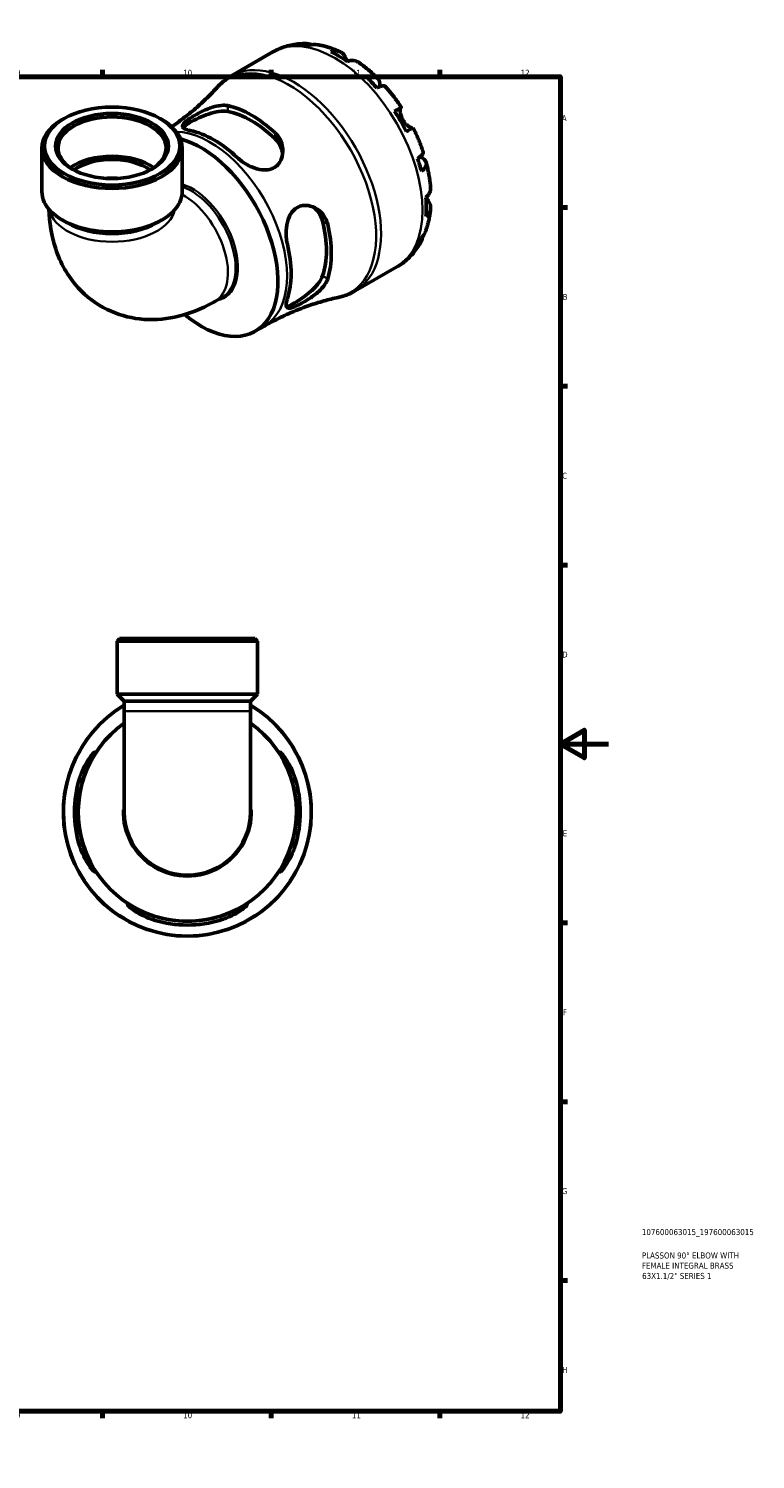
# Model space of a CAD drawing. Header units: millimetres. Extents: x 0 to 902, y 0 to 769.
# Tile 5 of 5: x 600 to 902, y 0 to 594. Entities that reach past the tile are written whole.
import ezdxf

# ---------------------------------------------------------------- set-up
doc = ezdxf.new("R2010")
doc.units = ezdxf.units.MM
for name, color, linetype, lineweight in [('Border (ISO)', 7, 'Continuous', 70), ('Title (ISO)', 7, 'Continuous', 50), ('Visible (ISO)', 7, 'Continuous', 50), ('Visible Narrow (ISO)', 7, 'Continuous', 35)]:
    doc.layers.add(name, color=color, linetype=linetype, lineweight=lineweight)
doc.styles.add('Note Text (ISO)', font='tahoma.ttf')

# ---------------------------------------------------------------- blocks, each defined once
blk = doc.blocks.new('Borders Default Border')
at = {"layer": 'Border (ISO)'}
for p, q in [((70.08, 574), (70.08, 576.9)), ((140.17, 574), (140.17, 576.9)), ((210.25, 574), (210.25, 576.9)), ((280.33, 574), (280.33, 576.9)), ((350.42, 574), (350.42, 576.9)), ((490.58, 574), (490.58, 576.9)), ((560.67, 574), (560.67, 576.9)), ((630.75, 574), (630.75, 576.9)), ((700.83, 574), (700.83, 576.9)), ((770.92, 574), (770.92, 576.9)), ((20, 519.75), (17.1, 519.75)), ((821, 519.75), (823.9, 519.75)), ((20, 445.5), (17.1, 445.5)), ((821, 445.5), (823.9, 445.5)), ((20, 371.25), (17.1, 371.25)), ((821, 371.25), (823.9, 371.25)), ((20, 222.75), (17.1, 222.75)), ((821, 222.75), (823.9, 222.75)), ((20, 148.5), (17.1, 148.5)), ((821, 148.5), (823.9, 148.5)), ((20, 74.25), (17.1, 74.25)), ((821, 74.25), (823.9, 74.25)), ((70.08, 20), (70.08, 17.1)), ((140.17, 20), (140.17, 17.1)), ((210.25, 20), (210.25, 17.1)), ((280.33, 20), (280.33, 17.1)), ((350.42, 20), (350.42, 17.1)), ((490.58, 20), (490.58, 17.1)), ((560.67, 20), (560.67, 17.1)), ((630.75, 20), (630.75, 17.1)), ((700.83, 20), (700.83, 17.1)), ((770.92, 20), (770.92, 17.1))]:
    blk.add_line(p, q, dxfattribs=at)
at = {"layer": 'Border (ISO)', "flags": 128}
for points in [[(420.5, 594), (420.5, 574), (414.73, 584), (426.27, 584), (420.5, 574)], [(20, 20), (20, 574), (821, 574), (821, 20), (20, 20)], [(0, 297), (20, 297), (10, 302.77), (10, 291.23), (20, 297)], [(841, 297), (821, 297), (831, 302.77), (831, 291.23), (821, 297)], [(420.5, 0), (420.5, 20), (414.73, 10), (426.27, 10), (420.5, 20)]]:
    blk.add_lwpolyline(points, dxfattribs=at)
at = {"layer": 'Border (ISO)', "color": 232, "true_color": 0xca0064, "char_height": 2.5, "attachment_point": 7, "style": 'Note Text (ISO)'}
for s, insert in [('1', (34.48, 574.4)), ('2', (104.37, 574.4)), ('3', (174.43, 574.35)), ('4', (244.42, 574.4)), ('5', (314.64, 574.35)), ('6', (384.66, 574.35)), ('7', (454.77, 574.4)), ('8', (524.81, 574.34)), ('9', (594.88, 574.35)), ('10', (664.29, 574.35)), ('11', (734.37, 574.4)), ('12', (804.46, 574.4)), ('A', (17.29, 555.62)), ('A', (821.59, 555.62)), ('B', (17.59, 481.38)), ('B', (821.89, 481.38)), ('C', (17.43, 407.08)), ('C', (821.73, 407.08)), ('D', (17.43, 332.88)), ('D', (821.73, 332.88)), ('E', (17.64, 258.63)), ('E', (821.94, 258.63)), ('F', (17.7, 184.38)), ('F', (822, 184.38)), ('G', (17.31, 110.08)), ('G', (821.61, 110.08)), ('H', (17.44, 35.88)), ('H', (821.74, 35.88)), ('1', (34.48, 17.1)), ('2', (104.37, 17.1)), ('3', (174.43, 17.05)), ('4', (244.42, 17.1)), ('5', (314.64, 17.05)), ('6', (384.66, 17.05)), ('7', (454.77, 17.1)), ('8', (524.81, 17.04)), ('9', (594.88, 17.05)), ('10', (664.29, 17.05)), ('11', (734.37, 17.1)), ('12', (804.46, 17.1))]:
    blk.add_mtext(s, dxfattribs=dict(at, insert=insert))
blk = doc.blocks.new('Title Blocks ISO')
at = {"layer": 'Title (ISO)', "color": 232, "true_color": 0xca0064, "style": 'Note Text (ISO)'}
for tag, p in [('PART_NUMBER_001', (33.84, 73.13)), ('DESCRIPTION_001', (33.84, 63.4)), ('DESCRIPTION_002', (33.84, 59.19)), ('DESCRIPTION_003', (33.95, 54.91))]:
    blk.add_attdef(tag, p, '', height=2.5, dxfattribs=at)

msp = doc.modelspace()

# ---------------------------------------------------------------- linework, layer by layer
at = {"layer": 'Visible (ISO)'}
for p, q in [((684.384, 574.395), (701.608, 584.314)), ((614.806, 556.662), (614.075, 556.238)), ((654.725, 556.662), (655.456, 556.238)), ((605.616, 526.371), (605.616, 544.414)), ((663.915, 526.371), (663.915, 544.414)), ((616.144, 513.347), (614.075, 514.547)), ((653.387, 513.347), (655.456, 514.547)), ((735.784, 485.137), (753.008, 495.056)), ((677.443, 480.696), (680.634, 482.534)), ((694.222, 468.334), (698.04, 470.533)), ((637.919, 340.741), (636.889, 339.711)), ((695.187, 339.711), (636.889, 339.711)), ((636.889, 317.641), (636.889, 339.711)), ((637.919, 340.741), (694.157, 340.741)), ((694.157, 340.741), (695.187, 339.711)), ((695.187, 317.641), (695.187, 339.711)), ((695.187, 317.641), (636.889, 317.641)), ((639.804, 314.726), (636.889, 317.641)), ((692.272, 314.726), (695.187, 317.641)), ((639.804, 314.726), (639.804, 310.581)), ((692.272, 314.726), (639.804, 314.726)), ((639.804, 310.581), (639.804, 268.741)), ((692.272, 314.726), (692.272, 310.581)), ((692.272, 268.741), (692.272, 310.581))]:
    msp.add_line(p, q, dxfattribs=at)
for radius, start, end in [(51.5, 120.624163, 59.375837), (45.32, 125.371005, 54.628995), (46.913, 162.81602, 197.18398), (45.334, 162.198005, 197.801995), (45.334, 342.198005, 17.801995), (46.913, 342.81602, 17.18398), (26.234, 180, 0), (45.334, 252.198005, 287.801995), (46.913, 252.81602, 287.18398)]:
    msp.add_arc((666.038, 268.741), radius, start, end, dxfattribs=at)
for centre, major_axis, ratio, start_param, end_param in [((729.023, 540.672), (-25.578, 44.417), 0.5780931, 5.8354042, 5.9494356), ((729.023, 540.672), (-25.578, 44.417), 0.5780931, 5.4049542, 5.5944875), ((729.023, 540.672), (-25.578, 44.417), 0.5780931, 5.0500061, 5.1640375), ((634.765, 544.414), (-22.422, 0), 0.5758617, 2.3829348, 7.0418432), ((692.654, 519.729), (23.411, -40.654), 0.5780931, 2.0582112, 2.6580452), ((692.654, 519.729), (21.987, -38.182), 0.5780931, 2.0381235, 2.6781329), ((729.023, 540.672), (-25.578, 44.417), 0.5780931, 4.619556, 4.8090893), ((634.765, 544.414), (-29.149, 0), 0.5758617, 5.5016397, 10.2063236), ((671.606, 507.608), (22.616, -39.274), 0.5780931, 5.288714, 8.9080644), ((677.063, 510.75), (-22.623, 39.286), 0.5780931, 5.1890174, 5.8104243), ((634.765, 528.088), (-22.422, 0), 0.5758617, 3.8259898, 5.5987882), ((634.765, 528.088), (-20.18, 0), 0.5758617, 3.8103685, 5.6144094), ((729.023, 540.672), (-25.578, 44.417), 0.5780931, 4.2646079, 4.3786393), ((634.765, 526.371), (-29.149, 0), 0.5758617, 0, 3.1415927), ((729.023, 540.672), (-25.578, 44.417), 0.5780931, 3.8341579, 4.0236912), ((634.765, 523.988), (26.234, 0), 0.5758617, 3.9231383, 5.5016397), ((692.654, 519.729), (21.987, -38.182), 0.5780931, 0.4673272, 1.1073366), ((692.654, 519.729), (23.411, -40.654), 0.5780931, 0.4874148, 1.0872489), ((729.023, 540.672), (25.578, -44.417), 0.5780931, 0.3376171, 0.4516485), ((677.063, 510.75), (-22.623, 39.286), 0.5780931, 3.6182211, 4.2396279)]:
    msp.add_ellipse(centre, major_axis=major_axis, ratio=ratio, start_param=start_param, end_param=end_param, dxfattribs=at)
for major_axis in [(28.119, 0), (23.453, 0)]:
    msp.add_ellipse((634.765, 545.256), major_axis=major_axis, ratio=0.5758617, dxfattribs=at)
for points, knots in [([(701.608, 584.314), (702.455, 584.802), (703.33, 585.24), (705.122, 586.012), (706.038, 586.346), (707.896, 586.907), (708.837, 587.134), (710.73, 587.485), (711.682, 587.609), (713.585, 587.759), (714.535, 587.786), (715.482, 587.767)], [5.49972085, 5.49972085, 5.49972085, 5.49972085, 5.56676099, 5.56676099, 5.63380113, 5.63380113, 5.70084126, 5.70084126, 5.7678814, 5.7678814, 5.83492154, 5.83492154, 5.83492154, 5.83492154]), ([(713.268, 587.482), (713.874, 587.653), (714.497, 587.744), (715.664, 587.784), (716.315, 587.732), (717.293, 587.523), (717.625, 587.428), (717.947, 587.315)], [0.23003486, 0.23003486, 0.23003486, 0.23003486, 0.44833783, 0.44833783, 0.67289568, 0.67289568, 0.78991665, 0.78991665, 0.78991665, 0.78991665]), ([(720.093, 587.327), (719.645, 587.402), (719.192, 587.426), (718.241, 587.381), (717.662, 587.286), (717.084, 587.112)], [6.57935547, 6.57935547, 6.57935547, 6.57935547, 6.75690579, 6.75690579, 6.97520876, 6.97520876, 6.97520876, 6.97520876]), ([(720.093, 587.327), (720.749, 587.216), (721.401, 587.085), (722.695, 586.788), (723.338, 586.62), (724.613, 586.252), (725.246, 586.05), (726.502, 585.614), (727.125, 585.38), (728.361, 584.881), (728.974, 584.616), (729.582, 584.337)], [5.94497245, 5.94497245, 5.94497245, 5.94497245, 5.99255162, 5.99255162, 6.04013079, 6.04013079, 6.08770996, 6.08770996, 6.13528912, 6.13528912, 6.18286829, 6.18286829, 6.18286829, 6.18286829]), ([(725.593, 584.363), (726.142, 584.549), (726.679, 584.662), (727.642, 584.754), (728.156, 584.738), (729.115, 584.547), (729.56, 584.372), (730.309, 583.935), (730.682, 583.632), (731.253, 582.969), (731.472, 582.638), (731.652, 582.292)], [0.2300371, 0.2300371, 0.2300371, 0.2300371, 0.4481544, 0.4481544, 0.6727436, 0.6727436, 0.8973328, 0.8973328, 1.1227327, 1.1227327, 1.2981486, 1.2981486, 1.2981486, 1.2981486]), ([(731.652, 582.292), (731.719, 582.164), (731.791, 582.026), (731.953, 581.721), (732.044, 581.552), (732.266, 581.148), (732.4, 580.91), (732.581, 580.6), (732.617, 580.539), (732.653, 580.478)], [-0.78516465, -0.78516465, -0.78516465, -0.78516465, -0.71674204, -0.71674204, -0.64259311, -0.64259311, -0.54817339, -0.54817339, -0.52513775, -0.52513775, -0.52513775, -0.52513775]), ([(737.063, 580.032), (736.973, 580.094), (736.883, 580.152), (736.419, 580.423), (735.974, 580.597), (735.015, 580.788), (734.501, 580.804), (733.538, 580.712), (733.001, 580.599), (732.452, 580.413)], [6.2608959, 6.2608959, 6.2608959, 6.2608959, 6.31513039, 6.31513039, 6.53971958, 6.53971958, 6.76430877, 6.76430877, 6.98242607, 6.98242607, 6.98242607, 6.98242607]), ([(737.063, 580.032), (737.635, 579.635), (738.201, 579.226), (739.323, 578.383), (739.878, 577.95), (740.977, 577.062), (741.52, 576.606), (742.596, 575.674), (743.127, 575.196), (744.179, 574.222), (744.698, 573.724), (745.211, 573.216)], [0.10215415, 0.10215415, 0.10215415, 0.10215415, 0.15041409, 0.15041409, 0.19867404, 0.19867404, 0.24693398, 0.24693398, 0.29519393, 0.29519393, 0.34345388, 0.34345388, 0.34345388, 0.34345388]), ([(678.507, 569.658), (678.846, 570.029), (679.196, 570.391), (679.918, 571.094), (680.29, 571.435), (681.056, 572.094), (681.45, 572.411), (682.256, 573.023), (682.669, 573.316), (683.513, 573.876), (683.945, 574.142), (684.384, 574.395)], [5.31717375, 5.31717375, 5.31717375, 5.31717375, 5.35368317, 5.35368317, 5.39019259, 5.39019259, 5.42670201, 5.42670201, 5.46321143, 5.46321143, 5.49972085, 5.49972085, 5.49972085, 5.49972085]), ([(740.962, 573.362), (741.483, 573.568), (741.977, 573.712), (742.841, 573.877), (743.288, 573.91), (744.086, 573.836), (744.438, 573.729), (744.999, 573.429), (745.259, 573.207), (745.66, 572.637), (745.8, 572.29), (745.96, 571.565), (745.994, 571.121), (745.948, 570.368), (745.914, 570.092), (745.866, 569.812)], [0.2300349, 0.2300349, 0.2300349, 0.2300349, 0.4483378, 0.4483378, 0.6728957, 0.6728957, 0.8974535, 0.8974535, 1.1226267, 1.1226267, 1.3478, 1.3478, 1.5738057, 1.5738057, 1.6947899, 1.6947899, 1.6947899, 1.6947899]), ([(748.259, 570.001), (748.178, 570.092), (748.065, 570.154), (747.748, 570.238), (747.492, 570.243), (746.859, 570.143), (746.482, 570.037), (745.721, 569.764), (745.27, 569.574), (744.778, 569.337)], [6.14481821, 6.14481821, 6.14481821, 6.14481821, 6.3077901, 6.3077901, 6.53234794, 6.53234794, 6.75690579, 6.75690579, 6.97520876, 6.97520876, 6.97520876, 6.97520876]), ([(678.507, 569.658), (677.153, 568.173), (675.718, 566.687), (672.692, 563.743), (671.101, 562.285), (667.775, 559.424), (666.04, 558.021), (662.712, 555.499), (661.135, 554.369), (659.521, 553.277)], [5.31717375, 5.31717375, 5.31717375, 5.31717375, 5.35368317, 5.35368317, 5.39019259, 5.39019259, 5.42670201, 5.42670201, 5.45780688, 5.45780688, 5.45780688, 5.45780688]), ([(748.26, 570.002), (748.742, 569.461), (749.217, 568.912), (750.153, 567.796), (750.614, 567.23), (751.521, 566.083), (751.967, 565.502), (752.844, 564.325), (753.275, 563.729), (754.122, 562.524), (754.537, 561.914), (754.944, 561.299)], [0.44157516, 0.44157516, 0.44157516, 0.44157516, 0.4894013, 0.4894013, 0.53722743, 0.53722743, 0.58505357, 0.58505357, 0.6328797, 0.6328797, 0.68070584, 0.68070584, 0.68070584, 0.68070584]), ([(667.262, 551.683), (666.768, 551.784), (666.324, 551.896), (665.094, 552.285), (664.519, 552.592), (663.955, 553.311), (663.962, 553.723), (664.511, 554.587), (664.897, 554.992), (665.871, 555.814), (666.389, 556.203), (667.606, 557.043), (668.295, 557.484), (670.067, 558.544), (671.178, 559.151), (673.843, 560.443), (675.42, 561.081), (678.382, 561.94), (679.781, 562.182), (681.693, 562.193), (682.299, 562.135), (682.854, 562.014)], [-3.8481612, -3.8481612, -3.8481612, -3.8481612, -3.6270332, -3.6270332, -3.149235, -3.149235, -2.6745547, -2.6745547, -2.3368508, -2.3368508, -2.0716963, -2.0716963, -1.7982934, -1.7982934, -1.4184679, -1.4184679, -0.9070726, -0.9070726, -0.4224468, -0.4224468, -0.1748914, -0.1748914, -0.1748914, -0.1748914]), ([(664.29, 552.892), (664.429, 553.082), (664.626, 553.287), (665.438, 553.979), (666.274, 554.529), (668.251, 555.668), (669.486, 556.311), (672.131, 557.527), (673.543, 558.097), (676.262, 559.005), (677.763, 559.392), (680.547, 559.772), (681.83, 559.763), (682.854, 559.565)], [2.8213762, 2.8213762, 2.8213762, 2.8213762, 3.0179158, 3.0179158, 3.4373947, 3.4373947, 3.8568737, 3.8568737, 4.2763526, 4.2763526, 4.7341023, 4.7341023, 5.1918519, 5.1918519, 5.1918519, 5.1918519]), ([(752.11, 559.678), (752.58, 559.948), (752.996, 560.187), (753.677, 560.578), (754, 560.763), (754.504, 561.052), (754.686, 561.155), (754.904, 561.278), (754.96, 561.309), (754.924, 561.286), (754.864, 561.25), (754.769, 561.194)], [0.2300371, 0.2300371, 0.2300371, 0.2300371, 0.4481544, 0.4481544, 0.6727436, 0.6727436, 0.8973328, 0.8973328, 1.1227327, 1.1227327, 1.2981486, 1.2981486, 1.2981486, 1.2981486]), ([(754.769, 561.194), (754.749, 561.182), (754.729, 561.166), (754.661, 561.09), (754.616, 561.003), (754.537, 560.755), (754.505, 560.59), (754.459, 560.102), (754.458, 559.748), (754.544, 558.865), (754.645, 558.327), (754.996, 557.191), (755.248, 556.603), (755.569, 556.047)], [-0.78090098, -0.78090098, -0.78090098, -0.78090098, -0.74249641, -0.74249641, -0.64168011, -0.64168011, -0.53308797, -0.53308797, -0.37727943, -0.37727943, -0.19250343, -0.19250343, 0, 0, 0, 0]), ([(755.569, 556.047), (755.759, 555.719), (755.97, 555.405), (756.441, 554.796), (756.701, 554.506), (757.314, 553.906), (757.668, 553.621), (758.317, 553.178), (758.608, 553.019), (759.028, 552.84), (759.176, 552.793), (759.41, 552.751), (759.499, 552.752), (759.564, 552.77)], [0, 0, 0, 0, 0.11375655, 0.11375655, 0.23538098, 0.23538098, 0.39430899, 0.39430899, 0.54630686, 0.54630686, 0.65204055, 0.65204055, 0.7489387, 0.7489387, 0.7489387, 0.7489387]), ([(759.794, 552.898), (759.793, 552.899), (759.738, 552.869), (759.536, 552.755), (759.354, 552.651), (758.85, 552.363), (758.527, 552.178), (757.846, 551.787), (757.43, 551.548), (756.96, 551.278)], [6.1219887, 6.1219887, 6.1219887, 6.1219887, 6.31513039, 6.31513039, 6.53971958, 6.53971958, 6.76430877, 6.76430877, 6.98242607, 6.98242607, 6.98242607, 6.98242607]), ([(759.794, 552.899), (760.124, 552.238), (760.444, 551.574), (761.064, 550.238), (761.365, 549.567), (761.946, 548.218), (762.226, 547.54), (762.767, 546.181), (763.026, 545.498), (763.525, 544.13), (763.763, 543.443), (763.991, 542.755)], [0.89009478, 0.89009478, 0.89009478, 0.89009478, 0.93792256, 0.93792256, 0.98575034, 0.98575034, 1.03357813, 1.03357813, 1.08140591, 1.08140591, 1.12923369, 1.12923369, 1.12923369, 1.12923369]), ([(702.455, 550.727), (702.997, 550.221), (703.475, 549.663), (704.67, 547.919), (705.201, 546.64), (705.778, 543.836), (705.756, 542.294), (705.11, 539.801), (704.641, 538.799), (703.487, 537.336), (702.908, 536.812), (701.601, 536.003), (700.898, 535.718), (699.184, 535.319), (698.168, 535.275), (695.658, 535.523), (694.161, 535.956), (691.216, 537.218), (689.772, 538.065), (687.908, 539.464), (687.363, 539.921), (686.863, 540.395)], [-3.8955804, -3.8955804, -3.8955804, -3.8955804, -3.6535708, -3.6535708, -3.19293, -3.19293, -2.6729658, -2.6729658, -2.284942, -2.284942, -2.0060777, -2.0060777, -1.7415575, -1.7415575, -1.4079212, -1.4079212, -0.9369214, -0.9369214, -0.4425319, -0.4425319, -0.2186521, -0.2186521, -0.2186521, -0.2186521]), ([(702.455, 548.278), (703.479, 547.296), (704.338, 546.072), (705.265, 543.886), (705.503, 542.975), (705.613, 542.087)], [-1.7544572, -1.7544572, -1.7544572, -1.7544572, -1.29670755, -1.29670755, -0.99224348, -0.99224348, -0.99224348, -0.99224348]), ([(761.662, 540.092), (762.115, 540.399), (762.505, 540.692), (763.125, 541.211), (763.406, 541.483), (763.812, 541.977), (763.936, 542.2), (764.024, 542.513), (764.028, 542.641), (763.99, 542.755)], [0.23003486, 0.23003486, 0.23003486, 0.23003486, 0.44833783, 0.44833783, 0.67289568, 0.67289568, 0.89745353, 0.89745353, 1.0611692, 1.0611692, 1.0611692, 1.0611692]), ([(762.595, 540.772), (762.877, 540.671), (763.149, 540.558), (763.837, 540.217), (764.203, 539.968), (764.748, 539.47), (764.978, 539.177), (765.269, 538.549), (765.33, 538.215), (765.307, 537.582), (765.223, 537.226), (764.885, 536.502), (764.633, 536.134), (764.056, 535.471), (763.683, 535.117), (763.243, 534.77)], [5.5033678, 5.5033678, 5.5033678, 5.5033678, 5.6314379, 5.6314379, 5.8574437, 5.8574437, 6.0826169, 6.0826169, 6.3077901, 6.3077901, 6.5323479, 6.5323479, 6.7569058, 6.7569058, 6.9752088, 6.9752088, 6.9752088, 6.9752088]), ([(765.252, 538.508), (765.435, 537.809), (765.607, 537.11), (765.926, 535.712), (766.074, 535.012), (766.345, 533.614), (766.468, 532.915), (766.689, 531.519), (766.787, 530.821), (766.957, 529.428), (767.029, 528.732), (767.087, 528.038)], [1.22732598, 1.22732598, 1.22732598, 1.22732598, 1.27558312, 1.27558312, 1.32384026, 1.32384026, 1.3720974, 1.3720974, 1.42035454, 1.42035454, 1.46861168, 1.46861168, 1.46861168, 1.46861168]), ([(765.103, 523.86), (765.539, 524.241), (765.906, 524.648), (766.47, 525.433), (766.714, 525.884), (767.03, 526.807), (767.103, 527.278), (767.101, 527.816), (767.096, 527.926), (767.087, 528.038)], [0.23003714, 0.23003714, 0.23003714, 0.23003714, 0.44815444, 0.44815444, 0.67274363, 0.67274363, 0.89733283, 0.89733283, 0.95341572, 0.95341572, 0.95341572, 0.95341572]), ([(765.26, 524.001), (765.368, 523.808), (765.476, 523.622), (765.721, 523.206), (765.855, 522.984), (766.111, 522.569), (766.232, 522.378), (766.346, 522.199), (766.35, 522.194), (766.353, 522.188)], [-2.85672969, -2.85672969, -2.85672969, -2.85672969, -2.78540812, -2.78540812, -2.69094331, -2.69094331, -2.59427293, -2.59427293, -2.59108226, -2.59108226, -2.59108226, -2.59108226]), ([(608.55, 519.032), (608.681, 513.581), (609.491, 508.036), (613.221, 496.913), (616.24, 491.292), (624.018, 482.79), (628.165, 479.632), (637.033, 475.281), (641.663, 473.989), (651.256, 472.889), (656.181, 473.241), (666.569, 475.411), (671.858, 477.569), (676.956, 480.418), (677.2, 480.556), (677.443, 480.696)], [3.1691022, 3.1691022, 3.1691022, 3.1691022, 3.4557519, 3.4557519, 3.74745, 3.74745, 3.9673215, 3.9673215, 4.17401, 4.17401, 4.4050316, 4.4050316, 4.697636, 4.697636, 4.712389, 4.712389, 4.712389, 4.712389]), ([(707.584, 504.506), (707.425, 505.169), (707.302, 505.861), (707.026, 508.115), (707.008, 509.732), (707.352, 512.879), (707.715, 514.413), (708.742, 516.751), (709.287, 517.628), (710.489, 518.938), (711.086, 519.413), (712.423, 520.149), (713.15, 520.393), (714.956, 520.683), (716.036, 520.611), (718.488, 519.984), (719.828, 519.272), (722.051, 517.393), (722.959, 516.247), (723.922, 514.261), (724.175, 513.55), (724.346, 512.81)], [-3.8481612, -3.8481612, -3.8481612, -3.8481612, -3.6270332, -3.6270332, -3.149235, -3.149235, -2.6745547, -2.6745547, -2.3368508, -2.3368508, -2.0716963, -2.0716963, -1.7982934, -1.7982934, -1.4184679, -1.4184679, -0.9070726, -0.9070726, -0.4224468, -0.4224468, -0.1748914, -0.1748914, -0.1748914, -0.1748914]), ([(718.421, 519.885), (719.143, 519.342), (719.821, 518.673), (721.257, 516.767), (721.889, 515.41), (722.228, 514.03)], [4.42692359, 4.42692359, 4.42692359, 4.42692359, 4.73410227, 4.73410227, 5.19185191, 5.19185191, 5.19185191, 5.19185191]), ([(767.085, 519.4), (767.024, 518.734), (766.947, 518.07), (766.764, 516.75), (766.656, 516.093), (766.408, 514.786), (766.267, 514.137), (765.951, 512.847), (765.776, 512.207), (765.39, 510.936), (765.179, 510.306), (764.948, 509.682)], [1.67115243, 1.67115243, 1.67115243, 1.67115243, 1.71873148, 1.71873148, 1.76631053, 1.76631053, 1.81388958, 1.81388958, 1.86146863, 1.86146863, 1.90904768, 1.90904768, 1.90904768, 1.90904768]), ([(766.353, 522.188), (766.562, 521.86), (766.738, 521.506), (767.025, 520.684), (767.1, 520.211), (767.103, 519.347), (767.03, 518.876), (766.714, 517.954), (766.47, 517.503), (765.906, 516.717), (765.539, 516.311), (765.103, 515.93)], [5.9143146, 5.9143146, 5.9143146, 5.9143146, 6.0897305, 6.0897305, 6.3151304, 6.3151304, 6.5397196, 6.5397196, 6.7643088, 6.7643088, 6.9824261, 6.9824261, 6.9824261, 6.9824261]), ([(763.038, 505.467), (762.579, 504.627), (762.077, 503.806), (760.988, 502.213), (760.4, 501.441), (759.137, 499.959), (758.463, 499.249), (757.032, 497.905), (756.276, 497.271), (754.693, 496.093), (753.865, 495.549), (753.008, 495.056)], [2.01902344, 2.01902344, 2.01902344, 2.01902344, 2.0868444, 2.0868444, 2.15466535, 2.15466535, 2.2224863, 2.2224863, 2.29030725, 2.29030725, 2.3581282, 2.3581282, 2.3581282, 2.3581282]), ([(763.871, 507.83), (763.806, 507.481), (763.719, 507.132), (763.406, 506.168), (763.125, 505.58), (762.505, 504.592), (762.115, 504.099), (761.662, 503.661)], [6.41028672, 6.41028672, 6.41028672, 6.41028672, 6.53234794, 6.53234794, 6.75690579, 6.75690579, 6.97520876, 6.97520876, 6.97520876, 6.97520876]), ([(763.243, 507.163), (763.683, 507.575), (764.056, 508.027), (764.577, 508.834), (764.787, 509.247), (764.948, 509.682)], [0.23003486, 0.23003486, 0.23003486, 0.23003486, 0.44833783, 0.44833783, 0.62985271, 0.62985271, 0.62985271, 0.62985271]), ([(724.346, 490.148), (724.179, 489.618), (723.934, 489.076), (723.02, 487.49), (722.176, 486.451), (720.034, 484.335), (718.686, 483.264), (716.202, 481.558), (715.099, 480.88), (713.252, 479.846), (712.508, 479.46), (711.153, 478.816), (710.553, 478.56), (709.349, 478.124), (708.803, 477.989), (707.761, 477.929), (707.387, 478.116), (707.007, 478.947), (707.019, 479.615), (707.299, 480.91), (707.424, 481.357), (707.584, 481.843)], [-3.8955804, -3.8955804, -3.8955804, -3.8955804, -3.6535708, -3.6535708, -3.19293, -3.19293, -2.6729658, -2.6729658, -2.284942, -2.284942, -2.0060777, -2.0060777, -1.7415575, -1.7415575, -1.4079212, -1.4079212, -0.9369214, -0.9369214, -0.4425319, -0.4425319, -0.2186521, -0.2186521, -0.2186521, -0.2186521]), ([(722.228, 491.368), (721.889, 490.379), (721.257, 489.26), (719.538, 487.035), (718.454, 485.927), (716.308, 484.025), (715.11, 483.087), (712.732, 481.406), (711.557, 480.659), (710.569, 480.09), (709.58, 479.52), (708.684, 479.074), (707.674, 478.722), (707.396, 478.656), (707.16, 478.632)], [-1.7544572, -1.7544572, -1.7544572, -1.7544572, -1.2967075, -1.2967075, -0.8389579, -0.8389579, -0.419479, -0.419479, 0, 0, 0, 0.419479, 0.419479, 0.6170295, 0.6170295, 0.6170295, 0.6170295]), ([(698.04, 470.533), (700.037, 471.683), (702.071, 472.77), (706.18, 474.803), (708.255, 475.749), (712.414, 477.49), (714.498, 478.287), (718.643, 479.727), (720.703, 480.371), (724.768, 481.511), (726.773, 482.007), (728.737, 482.432)], [2.3581282, 2.3581282, 2.3581282, 2.3581282, 2.39463762, 2.39463762, 2.43114704, 2.43114704, 2.46765646, 2.46765646, 2.50416588, 2.50416588, 2.5406753, 2.5406753, 2.5406753, 2.5406753]), ([(735.784, 485.137), (735.345, 484.884), (734.898, 484.645), (733.99, 484.196), (733.529, 483.986), (732.596, 483.595), (732.123, 483.414), (731.169, 483.083), (730.687, 482.932), (729.717, 482.66), (729.228, 482.538), (728.737, 482.432)], [2.3581282, 2.3581282, 2.3581282, 2.3581282, 2.39463762, 2.39463762, 2.43114704, 2.43114704, 2.46765646, 2.46765646, 2.50416588, 2.50416588, 2.5406753, 2.5406753, 2.5406753, 2.5406753]), ([(621.219, 282.601), (621.456, 283.367), (621.723, 284.124), (622.567, 286.262), (623.203, 287.57), (624.589, 290.03), (625.347, 291.147), (626.481, 292.613), (626.904, 293.086), (627.412, 293.557), (627.555, 293.648), (627.673, 293.598), (627.654, 293.47), (627.451, 292.952), (627.228, 292.511), (626.519, 291.144), (625.969, 290.105), (624.796, 287.652), (624.169, 286.218), (623.345, 284.011), (623.101, 283.309), (622.874, 282.601)], [-3.8955804, -3.8955804, -3.8955804, -3.8955804, -3.6535708, -3.6535708, -3.19293, -3.19293, -2.6729658, -2.6729658, -2.284942, -2.284942, -2.0060777, -2.0060777, -1.7415575, -1.7415575, -1.4079212, -1.4079212, -0.9369214, -0.9369214, -0.4425319, -0.4425319, -0.2186521, -0.2186521, -0.2186521, -0.2186521]), ([(709.202, 282.601), (708.977, 283.301), (708.736, 283.995), (707.934, 286.146), (707.33, 287.537), (706.168, 289.985), (705.608, 291.048), (704.877, 292.455), (704.644, 292.913), (704.427, 293.452), (704.402, 293.588), (704.508, 293.652), (704.642, 293.572), (705.125, 293.136), (705.529, 292.689), (706.627, 291.289), (707.369, 290.213), (708.781, 287.756), (709.456, 286.386), (710.34, 284.16), (710.614, 283.386), (710.857, 282.601)], [-3.8481612, -3.8481612, -3.8481612, -3.8481612, -3.6270332, -3.6270332, -3.149235, -3.149235, -2.6745547, -2.6745547, -2.3368508, -2.3368508, -2.0716963, -2.0716963, -1.7982934, -1.7982934, -1.4184679, -1.4184679, -0.9070726, -0.9070726, -0.4224468, -0.4224468, -0.1748914, -0.1748914, -0.1748914, -0.1748914]), ([(622.874, 254.881), (623.099, 254.182), (623.34, 253.488), (624.142, 251.336), (624.745, 249.946), (625.908, 247.498), (626.468, 246.435), (627.199, 245.028), (627.432, 244.57), (627.649, 244.031), (627.674, 243.895), (627.567, 243.831), (627.433, 243.91), (626.951, 244.347), (626.546, 244.793), (625.449, 246.194), (624.707, 247.269), (623.295, 249.727), (622.62, 251.096), (621.735, 253.323), (621.462, 254.097), (621.219, 254.881)], [-3.8481612, -3.8481612, -3.8481612, -3.8481612, -3.6270332, -3.6270332, -3.149235, -3.149235, -2.6745547, -2.6745547, -2.3368508, -2.3368508, -2.0716963, -2.0716963, -1.7982934, -1.7982934, -1.4184679, -1.4184679, -0.9070726, -0.9070726, -0.4224468, -0.4224468, -0.1748914, -0.1748914, -0.1748914, -0.1748914]), ([(710.857, 254.881), (710.62, 254.115), (710.353, 253.359), (709.508, 251.221), (708.873, 249.912), (707.487, 247.452), (706.729, 246.336), (705.595, 244.869), (705.172, 244.396), (704.664, 243.926), (704.52, 243.835), (704.403, 243.885), (704.422, 244.013), (704.625, 244.53), (704.848, 244.971), (705.557, 246.338), (706.106, 247.378), (707.28, 249.831), (707.906, 251.264), (708.731, 253.472), (708.974, 254.174), (709.202, 254.881)], [-3.8955804, -3.8955804, -3.8955804, -3.8955804, -3.6535708, -3.6535708, -3.19293, -3.19293, -2.6729658, -2.6729658, -2.284942, -2.284942, -2.0060777, -2.0060777, -1.7415575, -1.7415575, -1.4079212, -1.4079212, -0.9369214, -0.9369214, -0.4425319, -0.4425319, -0.2186521, -0.2186521, -0.2186521, -0.2186521]), ([(652.178, 223.923), (651.412, 224.159), (650.655, 224.426), (648.518, 225.271), (647.209, 225.906), (644.749, 227.292), (643.632, 228.05), (642.166, 229.184), (641.693, 229.607), (641.222, 230.115), (641.132, 230.259), (641.181, 230.376), (641.309, 230.357), (641.827, 230.154), (642.268, 229.931), (643.635, 229.222), (644.675, 228.673), (647.128, 227.499), (648.561, 226.873), (650.769, 226.049), (651.471, 225.805), (652.178, 225.578)], [-3.8955804, -3.8955804, -3.8955804, -3.8955804, -3.6535708, -3.6535708, -3.19293, -3.19293, -2.6729658, -2.6729658, -2.284942, -2.284942, -2.0060777, -2.0060777, -1.7415575, -1.7415575, -1.4079212, -1.4079212, -0.9369214, -0.9369214, -0.4425319, -0.4425319, -0.2186521, -0.2186521, -0.2186521, -0.2186521]), ([(679.898, 225.578), (680.597, 225.802), (681.291, 226.043), (683.443, 226.845), (684.833, 227.449), (687.281, 228.612), (688.345, 229.171), (689.752, 229.903), (690.209, 230.135), (690.748, 230.352), (690.884, 230.377), (690.948, 230.271), (690.869, 230.137), (690.433, 229.654), (689.986, 229.25), (688.585, 228.152), (687.51, 227.41), (685.052, 225.999), (683.683, 225.323), (681.456, 224.439), (680.682, 224.165), (679.898, 223.923)], [-3.8481612, -3.8481612, -3.8481612, -3.8481612, -3.6270332, -3.6270332, -3.149235, -3.149235, -2.6745547, -2.6745547, -2.3368508, -2.3368508, -2.0716963, -2.0716963, -1.7982934, -1.7982934, -1.4184679, -1.4184679, -0.9070726, -0.9070726, -0.4224468, -0.4224468, -0.1748914, -0.1748914, -0.1748914, -0.1748914])]:
    msp.add_open_spline(points, degree=3, knots=knots, dxfattribs=at)
msp.add_open_spline([(661.102, 519.177), (661.112, 519.127), (661.118, 519.101), (661.118, 519.101)], degree=3, dxfattribs=at)
at = {"layer": 'Visible Narrow (ISO)'}
for p, q in [((731.652, 582.292), (730.551, 581.658)), ((682.854, 559.565), (682.854, 562.014)), ((754.769, 561.194), (752.117, 559.667)), ((702.455, 550.727), (702.455, 548.278)), ((766.353, 522.188), (765.235, 521.544)), ((722.228, 514.03), (724.346, 512.81)), ((724.346, 490.148), (722.228, 491.368)), ((640.127, 310.581), (691.949, 310.581)), ((621.302, 282.601), (622.791, 282.601)), ((709.284, 282.601), (710.774, 282.601)), ((622.791, 254.881), (621.302, 254.881)), ((710.774, 254.881), (709.284, 254.881)), ((652.178, 224.005), (652.178, 225.495)), ((679.898, 225.495), (679.898, 224.005))]:
    msp.add_line(p, q, dxfattribs=at)
for radius, start, end in [(51.178, 135.754223, 44.245777), (26.845, 177.97952, 2.02048)]:
    msp.add_arc((666.038, 268.741), radius, start, end, dxfattribs=at)
for centre, major_axis, ratio, start_param, end_param in [((727.308, 539.685), (-25.7, 44.629), 0.5780931, 3.1415927, 6.2831853), ((708.276, 528.725), (-25.539, 44.35), 0.5780931, 2.9590456, 6.4657324), ((710.084, 529.766), (25.7, -44.629), 0.5780931, 0, 3.1415927), ((675.424, 509.807), (-22.616, 39.274), 0.5780931, 3.1415927, 5.9516704), ((634.765, 520.599), (20.18, 0), 0.5758617, 1.361943, 1.7796497), ((668.105, 505.592), (13.397, -23.263), 0.5780931, 6.0694701, 8.86391), ((664.351, 503.43), (13.092, -22.734), 0.5780931, 0, 2.3857064), ((667.542, 505.268), (13.092, -22.734), 0.5780931, 0, 2.5549598), ((634.765, 520.599), (26.234, 0), 0.5758617, 3.2578044, 6.1669736)]:
    msp.add_ellipse(centre, major_axis=major_axis, ratio=ratio, start_param=start_param, end_param=end_param, dxfattribs=at)

# ---------------------------------------------------------------- block references
msp.add_blockref('Borders Default Border', (0, 0))
msp.add_blockref('Title Blocks ISO', (821, 20)).add_auto_attribs({'PART_NUMBER_001': '107600063015_197600063015', 'DESCRIPTION_001': 'PLASSON 90° ELBOW WITH', 'DESCRIPTION_002': 'FEMALE INTEGRAL BRASS', 'DESCRIPTION_003': '63X1.1/2" SERIES 1'})

doc.saveas('drawing.dxf')
